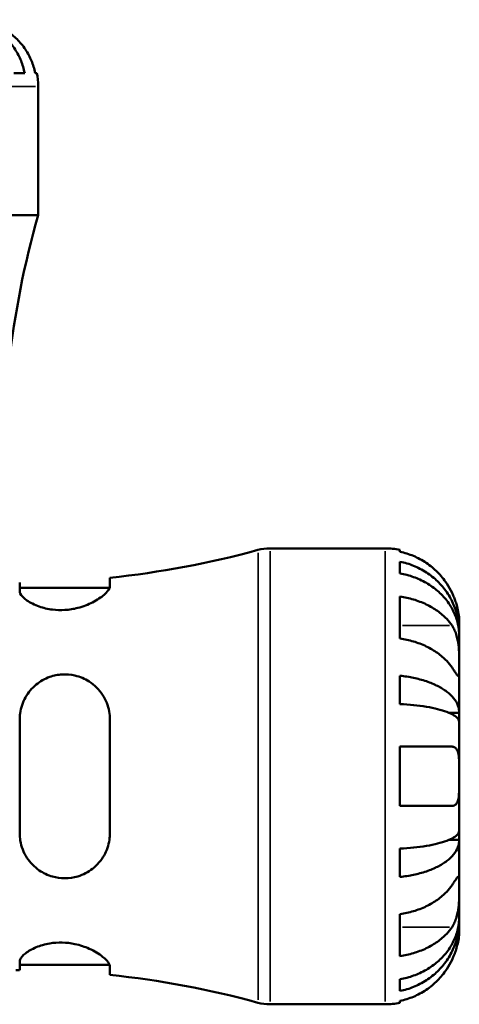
# Model space of a CAD drawing. Header units: inches. Extents: x 0.1 to 36.2, y -4.8 to 24.8.
# Tile 6 of 12: x 17.4 to 19.2, y 10.3 to 14.3. Entities that reach past the tile are written whole.
import ezdxf

# ---------------------------------------------------------------- set-up
doc = ezdxf.new("R2010")
doc.units = ezdxf.units.IN
doc.header["$MEASUREMENT"] = 0
doc.layers.add('Visible (ANSI)', color=7, linetype='Continuous', lineweight=50)
doc.layers.add('Visible Narrow (ANSI)', color=7, linetype='Continuous', lineweight=35)

msp = doc.modelspace()

# ---------------------------------------------------------------- linework, layer by layer
at = {"layer": 'Visible (ANSI)'}
for p, q in [((17.3876, 14.0721), (17.432, 14.0721)), ((17.4751, 14.0721), (17.4815, 14.0721)), ((17.4869, 13.4947), (17.4869, 14.018)), ((17.4869, 13.4947), (15.6369, 13.4947)), ((18.4283, 12.1435), (18.8959, 12.1435)), ((18.9561, 12.1374), (18.9561, 12.1295)), ((18.9561, 12.0893), (18.9561, 12.0417)), ((17.4117, 12.0048), (17.4117, 11.9702)), ((17.7783, 11.9907), (17.7783, 12.0243)), ((17.4117, 11.9838), (17.777, 11.9838)), ((18.9561, 11.9478), (18.9561, 11.7775)), ((19.1969, 11.8026), (19.1969, 11.8424)), ((19.1969, 11.8026), (19.1964, 11.8026)), ((19.1969, 11.7866), (19.1969, 11.8026)), ((19.1969, 11.6597), (19.1969, 11.7866)), ((18.9561, 11.6267), (18.9561, 11.5119)), ((19.1969, 11.4765), (19.1969, 11.6597)), ((19.1969, 11.4765), (19.1546, 11.4765)), ((19.1969, 11.4378), (19.1969, 11.4765)), ((17.4117, 11.4489), (17.4117, 10.9881)), ((17.7783, 10.9881), (17.7783, 11.4489)), ((19.1969, 11.2185), (19.1969, 11.4378)), ((18.9561, 11.3389), (18.9561, 11.0981)), ((18.9561, 11.3389), (19.1674, 11.3389)), ((19.1969, 10.9992), (19.1969, 11.2185)), ((19.1674, 11.0981), (18.9561, 11.0981)), ((19.1969, 10.9605), (19.1969, 10.9992)), ((19.1969, 10.9605), (19.1546, 10.9605)), ((19.1969, 10.7773), (19.1969, 10.9605)), ((18.9561, 10.9251), (18.9561, 10.8102)), ((19.1969, 10.6503), (19.1969, 10.7773)), ((18.9561, 10.6595), (18.9561, 10.4892)), ((19.1969, 10.6343), (19.1964, 10.6343)), ((19.1969, 10.6343), (19.1969, 10.6503)), ((19.1969, 10.5945), (19.1969, 10.6343)), ((17.4117, 10.4667), (17.4117, 10.4322)), ((17.4117, 10.4532), (17.777, 10.4532)), ((17.7783, 10.4126), (17.7783, 10.4463)), ((18.9561, 10.3952), (18.9561, 10.3477)), ((18.9561, 10.3075), (18.9561, 10.2996)), ((18.4283, 10.2935), (18.8959, 10.2935))]:
    msp.add_line(p, q, dxfattribs=at)
for centre, radius, start, end in [((17.2165, 14.018), 0.2705, 0, 11.537), ((20.8983, 12.5119), 3.5501, 163.9284, 173.8322), ((17.3968, 15.7233), 3.7185, 275.8874, 285.3222), ((18.4283, 11.9585), 0.185, 90, 105.3222), ((18.8959, 11.8424), 0.301, 78.463, 90), ((17.3968, 6.7137), 3.7185, 89.7706, 90), ((17.3968, 6.7137), 3.7185, 74.6778, 84.1126), ((18.4283, 10.4785), 0.185, 254.6778, 270), ((18.8959, 10.5945), 0.301, 270, 281.537)]:
    msp.add_arc(centre, radius, start, end, dxfattribs=at)
for points, knots in [([(17.1744, 14.2885), (17.1906, 14.2885), (17.2084, 14.2868), (17.2432, 14.2797), (17.2602, 14.2742), (17.2902, 14.2614), (17.306, 14.2529), (17.3354, 14.2327), (17.349, 14.2209), (17.3719, 14.1973), (17.3833, 14.1833), (17.4029, 14.153), (17.4112, 14.1368), (17.4234, 14.1064), (17.4285, 14.0894), (17.432, 14.0721)], [3.0637481, 3.0637481, 3.0637481, 3.0637481, 3.1917723, 3.1917723, 3.3197964, 3.3197964, 3.4473332, 3.4473332, 3.57487, 3.57487, 3.7020877, 3.7020877, 3.8293053, 3.8293053, 3.9530272, 3.9530272, 3.9530272, 3.9530272]), ([(17.4751, 14.0721), (17.4715, 14.0894), (17.4662, 14.1063), (17.4536, 14.1366), (17.445, 14.1528), (17.4247, 14.1831), (17.413, 14.1971), (17.3892, 14.2207), (17.3751, 14.2325), (17.3484, 14.2502), (17.3365, 14.2569), (17.3247, 14.2624)], [0.1303408, 0.1303408, 0.1303408, 0.1303408, 0.2536482, 0.2536482, 0.3809202, 0.3809202, 0.5081921, 0.5081921, 0.6362254, 0.6362254, 0.7316612, 0.7316612, 0.7316612, 0.7316612]), ([(19.1674, 11.9629), (19.1613, 11.9757), (19.154, 11.9887), (19.1346, 12.018), (19.1215, 12.0339), (19.0951, 12.0603), (19.0795, 12.0734), (19.0459, 12.096), (19.0278, 12.1055), (18.9941, 12.1196), (18.9753, 12.1255), (18.9561, 12.1295)], [3.7718763, 3.7718763, 3.7718763, 3.7718763, 3.8754858, 3.8754858, 4.0182398, 4.0182398, 4.1598984, 4.1598984, 4.3015569, 4.3015569, 4.4385695, 4.4385695, 4.4385695, 4.4385695]), ([(18.9561, 12.0893), (18.9754, 12.0855), (18.9943, 12.0797), (19.0281, 12.0661), (19.0462, 12.0569), (19.0799, 12.0351), (19.0955, 12.0225), (19.1218, 11.997), (19.1348, 11.9818), (19.1574, 11.9491), (19.1668, 11.9316), (19.1811, 11.8982), (19.1872, 11.8792), (19.1951, 11.8405), (19.1969, 11.8207), (19.1969, 11.8026)], [0.1450627, 0.1450627, 0.1450627, 0.1450627, 0.2827931, 0.2827931, 0.4243745, 0.4243745, 0.5659559, 0.5659559, 0.7078633, 0.7078633, 0.8497707, 0.8497707, 0.9922127, 0.9922127, 1.1346547, 1.1346547, 1.1346547, 1.1346547]), ([(19.1969, 11.7866), (19.1969, 11.8027), (19.1951, 11.8203), (19.1872, 11.8548), (19.1811, 11.8716), (19.1668, 11.9013), (19.1574, 11.9169), (19.1348, 11.946), (19.1218, 11.9596), (19.0955, 11.9823), (19.0799, 11.9935), (19.0462, 12.0129), (19.0281, 12.0211), (18.9943, 12.0332), (18.9754, 12.0383), (18.9561, 12.0417)], [3.4105526, 3.4105526, 3.4105526, 3.4105526, 3.5529946, 3.5529946, 3.6954366, 3.6954366, 3.837344, 3.837344, 3.9792514, 3.9792514, 4.1208328, 4.1208328, 4.2624142, 4.2624142, 4.4001446, 4.4001446, 4.4001446, 4.4001446]), ([(17.7783, 11.9907), (17.7783, 11.988), (17.7776, 11.985), (17.7729, 11.9739), (17.7654, 11.9647), (17.7426, 11.9448), (17.7267, 11.934), (17.69, 11.9154), (17.6698, 11.9074), (17.6308, 11.8974), (17.6132, 11.8945), (17.5783, 11.8923), (17.5615, 11.8928), (17.5258, 11.8972), (17.5076, 11.9016), (17.4712, 11.9144), (17.4542, 11.9233), (17.4276, 11.9419), (17.4184, 11.9516), (17.4126, 11.9638), (17.4117, 11.9671), (17.4117, 11.9702)], [-1.647083, -1.647083, -1.647083, -1.647083, -1.57399, -1.57399, -1.390439, -1.390439, -1.190465, -1.190465, -1.007859, -1.007859, -0.870138, -0.870138, -0.740397, -0.740397, -0.584174, -0.584174, -0.389083, -0.389083, -0.185443, -0.185443, -0.104162, -0.104162, -0.104162, -0.104162]), ([(18.9561, 11.9478), (18.9753, 11.945), (18.9941, 11.9408), (19.0278, 11.9309), (19.0459, 11.9241), (19.0795, 11.9082), (19.0951, 11.8989), (19.1215, 11.8802), (19.1346, 11.869), (19.154, 11.8482), (19.1613, 11.839), (19.1674, 11.83)], [0.1450696, 0.1450696, 0.1450696, 0.1450696, 0.2820822, 0.2820822, 0.4237407, 0.4237407, 0.5653993, 0.5653993, 0.7081533, 0.7081533, 0.8117628, 0.8117628, 0.8117628, 0.8117628]), ([(19.1969, 11.8424), (19.1969, 11.8424), (19.197, 11.8436), (19.1969, 11.8485), (19.1968, 11.8524), (19.1959, 11.8651), (19.1948, 11.8751), (19.191, 11.8951), (19.189, 11.9038), (19.1846, 11.919), (19.1827, 11.9251), (19.1784, 11.937), (19.1762, 11.9427), (19.1718, 11.9533), (19.1696, 11.9581), (19.1674, 11.9629)], [0, 0, 0, 0, 0.0739706, 0.0739706, 0.1553558, 0.1553558, 0.272926, 0.272926, 0.3523339, 0.3523339, 0.4033426, 0.4033426, 0.4503677, 0.4503677, 0.4901207, 0.4901207, 0.4901207, 0.4901207]), ([(19.1674, 11.83), (19.1695, 11.8268), (19.1715, 11.8234), (19.1767, 11.8139), (19.1796, 11.8073), (19.1848, 11.7931), (19.187, 11.7854), (19.1914, 11.7662), (19.1932, 11.7545), (19.1959, 11.7278), (19.1965, 11.7129), (19.197, 11.6843), (19.1969, 11.6709), (19.1969, 11.6597)], [-0.4928721, -0.4928721, -0.4928721, -0.4928721, -0.4551367, -0.4551367, -0.3918022, -0.3918022, -0.3264501, -0.3264501, -0.2361808, -0.2361808, -0.121278, -0.121278, 0, 0, 0, 0]), ([(19.1674, 11.6597), (19.1613, 11.6688), (19.154, 11.6779), (19.1346, 11.6987), (19.1215, 11.7099), (19.0951, 11.7286), (19.0795, 11.7379), (19.0459, 11.7539), (19.0278, 11.7606), (18.9941, 11.7705), (18.9753, 11.7747), (18.9561, 11.7775)], [3.7718763, 3.7718763, 3.7718763, 3.7718763, 3.8754858, 3.8754858, 4.0182398, 4.0182398, 4.1598984, 4.1598984, 4.3015569, 4.3015569, 4.4385695, 4.4385695, 4.4385695, 4.4385695]), ([(17.4117, 11.4489), (17.4117, 11.4573), (17.4123, 11.4656), (17.4166, 11.4969), (17.4241, 11.5189), (17.4465, 11.5586), (17.4613, 11.5763), (17.4953, 11.6041), (17.5138, 11.6146), (17.5503, 11.6274), (17.5672, 11.6309), (17.6019, 11.6328), (17.6191, 11.6313), (17.6569, 11.6227), (17.6766, 11.6143), (17.7161, 11.5889), (17.7346, 11.5704), (17.7617, 11.5287), (17.771, 11.5058), (17.7773, 11.4708), (17.7783, 11.4599), (17.7783, 11.4489)], [-1.633437, -1.633437, -1.633437, -1.633437, -1.566387, -1.566387, -1.37957, -1.37957, -1.194247, -1.194247, -1.02752, -1.02752, -0.895173, -0.895173, -0.762136, -0.762136, -0.592512, -0.592512, -0.379303, -0.379303, -0.179073, -0.179073, -0.091234, -0.091234, -0.091234, -0.091234]), ([(18.9561, 11.6267), (18.9754, 11.6247), (18.9943, 11.6217), (19.0281, 11.6146), (19.0462, 11.6098), (19.0799, 11.5984), (19.0955, 11.5917), (19.1218, 11.5784), (19.1348, 11.5704), (19.1574, 11.5532), (19.1668, 11.5441), (19.1811, 11.5266), (19.1872, 11.5166), (19.1951, 11.4963), (19.1969, 11.486), (19.1969, 11.4765)], [0.1450627, 0.1450627, 0.1450627, 0.1450627, 0.2827931, 0.2827931, 0.4243745, 0.4243745, 0.5659559, 0.5659559, 0.7078633, 0.7078633, 0.8497707, 0.8497707, 0.9922127, 0.9922127, 1.1346547, 1.1346547, 1.1346547, 1.1346547]), ([(19.1969, 11.6597), (19.1969, 11.6537), (19.1969, 11.6483), (19.1969, 11.6387), (19.1968, 11.6347), (19.1964, 11.6272), (19.1958, 11.6248), (19.1933, 11.6242), (19.1914, 11.6257), (19.1869, 11.6312), (19.1847, 11.6343), (19.1795, 11.6417), (19.1766, 11.646), (19.1714, 11.6536), (19.1695, 11.6566), (19.1674, 11.6597)], [0, 0, 0, 0, 0.0649002, 0.0649002, 0.1342346, 0.1342346, 0.2334593, 0.2334593, 0.3268314, 0.3268314, 0.3920812, 0.3920812, 0.4555741, 0.4555741, 0.4925727, 0.4925727, 0.4925727, 0.4925727]), ([(19.1969, 11.4378), (19.1969, 11.4425), (19.1951, 11.4476), (19.1872, 11.4576), (19.1811, 11.4625), (19.1668, 11.4711), (19.1574, 11.4756), (19.1348, 11.4841), (19.1218, 11.488), (19.0955, 11.4946), (19.0799, 11.4979), (19.0462, 11.5035), (19.0281, 11.5059), (18.9943, 11.5094), (18.9754, 11.5109), (18.9561, 11.5119)], [3.4105526, 3.4105526, 3.4105526, 3.4105526, 3.5529946, 3.5529946, 3.6954366, 3.6954366, 3.837344, 3.837344, 3.9792514, 3.9792514, 4.1208328, 4.1208328, 4.2624142, 4.2624142, 4.4001446, 4.4001446, 4.4001446, 4.4001446]), ([(19.1674, 11.3389), (19.1697, 11.3389), (19.1719, 11.3386), (19.177, 11.3371), (19.1798, 11.3355), (19.1848, 11.3307), (19.187, 11.3275), (19.1914, 11.3178), (19.1932, 11.3106), (19.1959, 11.2913), (19.1965, 11.2787), (19.197, 11.2501), (19.1969, 11.2344), (19.1969, 11.2185)], [-0.4934501, -0.4934501, -0.4934501, -0.4934501, -0.4521019, -0.4521019, -0.3912912, -0.3912912, -0.3271404, -0.3271404, -0.2360274, -0.2360274, -0.1212991, -0.1212991, 0, 0, 0, 0]), ([(19.1969, 11.2185), (19.1969, 11.2097), (19.1969, 11.201), (19.1969, 11.1833), (19.1968, 11.1744), (19.1962, 11.1519), (19.1954, 11.1393), (19.192, 11.1216), (19.1901, 11.1155), (19.1855, 11.1072), (19.1832, 11.1044), (19.178, 11.1003), (19.175, 11.099), (19.1703, 11.0982), (19.1689, 11.0981), (19.1674, 11.0981)], [-2.1133292, -2.1133292, -2.1133292, -2.1133292, -2.0466916, -2.0466916, -1.9751602, -1.9751602, -1.8558215, -1.8558215, -1.7716513, -1.7716513, -1.7101269, -1.7101269, -1.6476957, -1.6476957, -1.6212134, -1.6212134, -1.6212134, -1.6212134]), ([(17.7783, 10.9881), (17.7783, 10.9789), (17.7776, 10.9699), (17.7729, 10.9384), (17.7654, 10.9171), (17.7426, 10.8769), (17.7267, 10.8584), (17.69, 10.8298), (17.6698, 10.8192), (17.6308, 10.8075), (17.6132, 10.8048), (17.5783, 10.8048), (17.5615, 10.8071), (17.5258, 10.8172), (17.5076, 10.8258), (17.4712, 10.8508), (17.4542, 10.8683), (17.4276, 10.9093), (17.4184, 10.933), (17.4126, 10.9678), (17.4117, 10.9779), (17.4117, 10.9881)], [-1.647083, -1.647083, -1.647083, -1.647083, -1.57399, -1.57399, -1.390439, -1.390439, -1.190465, -1.190465, -1.007859, -1.007859, -0.870138, -0.870138, -0.740397, -0.740397, -0.584174, -0.584174, -0.389083, -0.389083, -0.185443, -0.185443, -0.104162, -0.104162, -0.104162, -0.104162]), ([(18.9561, 10.9251), (18.9754, 10.926), (18.9943, 10.9275), (19.0281, 10.931), (19.0462, 10.9334), (19.0799, 10.9391), (19.0955, 10.9423), (19.1218, 10.9489), (19.1348, 10.9529), (19.1574, 10.9613), (19.1668, 10.9658), (19.1811, 10.9745), (19.1872, 10.9794), (19.1951, 10.9894), (19.1969, 10.9945), (19.1969, 10.9992)], [0.1450627, 0.1450627, 0.1450627, 0.1450627, 0.2827931, 0.2827931, 0.4243745, 0.4243745, 0.5659559, 0.5659559, 0.7078633, 0.7078633, 0.8497707, 0.8497707, 0.9922127, 0.9922127, 1.1346547, 1.1346547, 1.1346547, 1.1346547]), ([(19.1969, 10.9605), (19.1969, 10.951), (19.1951, 10.9406), (19.1872, 10.9203), (19.1811, 10.9104), (19.1668, 10.8929), (19.1574, 10.8837), (19.1348, 10.8666), (19.1218, 10.8586), (19.0955, 10.8452), (19.0799, 10.8386), (19.0462, 10.8272), (19.0281, 10.8224), (18.9943, 10.8152), (18.9754, 10.8122), (18.9561, 10.8102)], [3.4105526, 3.4105526, 3.4105526, 3.4105526, 3.5529946, 3.5529946, 3.6954366, 3.6954366, 3.837344, 3.837344, 3.9792514, 3.9792514, 4.1208328, 4.1208328, 4.2624142, 4.2624142, 4.4001446, 4.4001446, 4.4001446, 4.4001446]), ([(19.1674, 10.7773), (19.1695, 10.7804), (19.1715, 10.7835), (19.1767, 10.7911), (19.1796, 10.7954), (19.1848, 10.8028), (19.187, 10.8058), (19.1914, 10.8112), (19.1932, 10.8127), (19.1959, 10.8123), (19.1965, 10.8092), (19.197, 10.7974), (19.1969, 10.7885), (19.1969, 10.7773)], [-0.4928721, -0.4928721, -0.4928721, -0.4928721, -0.4551367, -0.4551367, -0.3918022, -0.3918022, -0.3264501, -0.3264501, -0.2361808, -0.2361808, -0.121278, -0.121278, 0, 0, 0, 0]), ([(18.9561, 10.6595), (18.9753, 10.6623), (18.9941, 10.6664), (19.0278, 10.6764), (19.0459, 10.6831), (19.0795, 10.6991), (19.0951, 10.7084), (19.1215, 10.7271), (19.1346, 10.7383), (19.154, 10.759), (19.1613, 10.7682), (19.1674, 10.7773)], [0.1450696, 0.1450696, 0.1450696, 0.1450696, 0.2820822, 0.2820822, 0.4237407, 0.4237407, 0.5653993, 0.5653993, 0.7081533, 0.7081533, 0.8117628, 0.8117628, 0.8117628, 0.8117628]), ([(19.1969, 10.7773), (19.1969, 10.7712), (19.1969, 10.7646), (19.1969, 10.7498), (19.1968, 10.7416), (19.1964, 10.7209), (19.1958, 10.708), (19.1933, 10.6829), (19.1914, 10.6709), (19.1869, 10.6513), (19.1847, 10.6436), (19.1795, 10.6294), (19.1766, 10.6229), (19.1714, 10.6134), (19.1695, 10.6101), (19.1674, 10.607)], [0, 0, 0, 0, 0.0649002, 0.0649002, 0.1342346, 0.1342346, 0.2334593, 0.2334593, 0.3268314, 0.3268314, 0.3920812, 0.3920812, 0.4555741, 0.4555741, 0.4925727, 0.4925727, 0.4925727, 0.4925727]), ([(18.9561, 10.3952), (18.9754, 10.3986), (18.9943, 10.4038), (19.0281, 10.4159), (19.0462, 10.424), (19.0799, 10.4434), (19.0955, 10.4547), (19.1218, 10.4774), (19.1348, 10.4909), (19.1574, 10.52), (19.1668, 10.5356), (19.1811, 10.5653), (19.1872, 10.5822), (19.1951, 10.6167), (19.1969, 10.6342), (19.1969, 10.6503)], [0.1450627, 0.1450627, 0.1450627, 0.1450627, 0.2827931, 0.2827931, 0.4243745, 0.4243745, 0.5659559, 0.5659559, 0.7078633, 0.7078633, 0.8497707, 0.8497707, 0.9922127, 0.9922127, 1.1346547, 1.1346547, 1.1346547, 1.1346547]), ([(19.1969, 10.6343), (19.1969, 10.6162), (19.1951, 10.5965), (19.1872, 10.5577), (19.1811, 10.5388), (19.1668, 10.5054), (19.1574, 10.4879), (19.1348, 10.4552), (19.1218, 10.44), (19.0955, 10.4145), (19.0799, 10.4018), (19.0462, 10.38), (19.0281, 10.3708), (18.9943, 10.3573), (18.9754, 10.3515), (18.9561, 10.3477)], [3.4105526, 3.4105526, 3.4105526, 3.4105526, 3.5529946, 3.5529946, 3.6954366, 3.6954366, 3.837344, 3.837344, 3.9792514, 3.9792514, 4.1208328, 4.1208328, 4.2624142, 4.2624142, 4.4001446, 4.4001446, 4.4001446, 4.4001446]), ([(19.1674, 10.607), (19.1613, 10.5979), (19.154, 10.5887), (19.1346, 10.568), (19.1215, 10.5568), (19.0951, 10.5381), (19.0795, 10.5288), (19.0459, 10.5128), (19.0278, 10.5061), (18.9941, 10.4962), (18.9753, 10.492), (18.9561, 10.4892)], [3.7718763, 3.7718763, 3.7718763, 3.7718763, 3.8754858, 3.8754858, 4.0182398, 4.0182398, 4.1598984, 4.1598984, 4.3015569, 4.3015569, 4.4385695, 4.4385695, 4.4385695, 4.4385695]), ([(19.1674, 10.4741), (19.1697, 10.479), (19.1719, 10.4839), (19.177, 10.4962), (19.1798, 10.5035), (19.1848, 10.5184), (19.187, 10.5258), (19.1914, 10.5432), (19.1932, 10.5525), (19.1959, 10.5711), (19.1965, 10.5795), (19.197, 10.5914), (19.1969, 10.5945), (19.1969, 10.5945)], [-0.4934501, -0.4934501, -0.4934501, -0.4934501, -0.4521019, -0.4521019, -0.3912912, -0.3912912, -0.3271404, -0.3271404, -0.2360274, -0.2360274, -0.1212991, -0.1212991, 0, 0, 0, 0]), ([(17.4117, 10.4667), (17.4117, 10.4693), (17.4123, 10.472), (17.4166, 10.4827), (17.4241, 10.4915), (17.4465, 10.5089), (17.4613, 10.5176), (17.4953, 10.5317), (17.5138, 10.5372), (17.5503, 10.5433), (17.5672, 10.5445), (17.6019, 10.5437), (17.6191, 10.5416), (17.6569, 10.5336), (17.6766, 10.5269), (17.7161, 10.5093), (17.7346, 10.4978), (17.7617, 10.4762), (17.771, 10.4659), (17.7773, 10.4531), (17.7783, 10.4495), (17.7783, 10.4463)], [-1.633437, -1.633437, -1.633437, -1.633437, -1.566387, -1.566387, -1.37957, -1.37957, -1.194247, -1.194247, -1.02752, -1.02752, -0.895173, -0.895173, -0.762136, -0.762136, -0.592512, -0.592512, -0.379303, -0.379303, -0.179073, -0.179073, -0.091234, -0.091234, -0.091234, -0.091234]), ([(18.9561, 10.3075), (18.9753, 10.3114), (18.9941, 10.3174), (19.0278, 10.3314), (19.0459, 10.3409), (19.0795, 10.3635), (19.0951, 10.3766), (19.1215, 10.4031), (19.1346, 10.4189), (19.154, 10.4483), (19.1613, 10.4613), (19.1674, 10.4741)], [0.1450696, 0.1450696, 0.1450696, 0.1450696, 0.2820822, 0.2820822, 0.4237407, 0.4237407, 0.5653993, 0.5653993, 0.7081533, 0.7081533, 0.8117628, 0.8117628, 0.8117628, 0.8117628])]:
    msp.add_open_spline(points, degree=3, knots=knots, dxfattribs=at)
at = {"layer": 'Visible Narrow (ANSI)'}
for p, q in [((17.4756, 14.018), (15.6483, 14.018)), ((18.3795, 10.3114), (18.3795, 12.1256)), ((18.4283, 12.1321), (18.4283, 10.3049)), ((18.8959, 10.3049), (18.8959, 12.1321)), ((19.1568, 11.83), (18.9667, 11.83)), ((19.1568, 10.607), (18.9667, 10.607))]:
    msp.add_line(p, q, dxfattribs=at)

doc.saveas('drawing.dxf')
